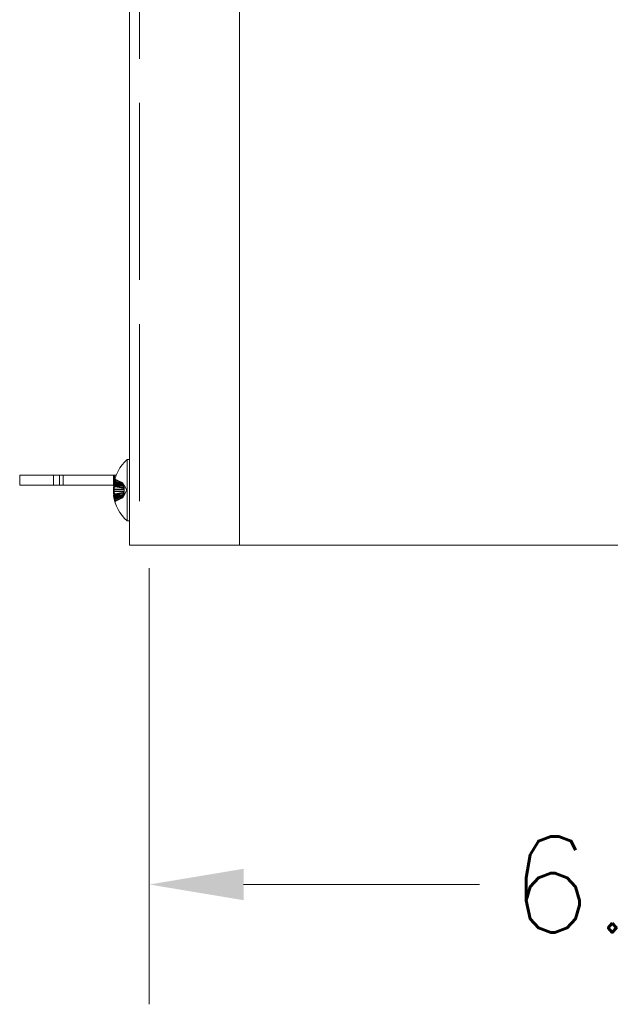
# Model space of a CAD drawing. Header units: inches. Extents: x 6.2 to 97.6, y 4.7 to 60.7.
# Tile 5 of 11: x 39.1 to 42.8, y 29 to 35.2. Entities that reach past the tile are written whole.
import ezdxf

# ---------------------------------------------------------------- set-up
doc = ezdxf.new("R2010")
doc.units = ezdxf.units.IN
doc.header["$LTSCALE"] = 6
doc.header["$MEASUREMENT"] = 0
doc.linetypes.add('DASHED', pattern=[0.2067, 0.1654, -0.0413])
for name, color, linetype, lineweight in [('Dimension (ANSI)', 7, 'Continuous', 5), ('Hidden (ANSI)', 7, 'DASHED', 5), ('Visible (ANSI)', 7, 'Continuous', 5)]:
    doc.layers.add(name, color=color, linetype=linetype, lineweight=lineweight)
doc.styles.add('ROMANS', font='romans.shx')
doc.dimstyles.new('Default (ANSI)', dxfattribs={"dimscale": 6, "dimtxt": 0.1, "dimasz": 0.098425, "dimexe": 0.125, "dimexo": 0.0625, "dimgap": 0.031496, "dimtad": 0, "dimtih": 1, "dimtoh": 1, "dimrnd": 1e-08, "dimzin": 0, "dimdsep": 46, "dimtxsty": 'ROMANS', "dimcen": 0.09, "dimdle": 0.393701, "dimclrd": 256, "dimclre": 256, "dimclrt": 256, "dimadec": 0, "dimazin": 0, "dimtfac": 1, "dimtofl": 0, "dimtmove": 0, "dimatfit": 3, "dimfxl": 1, "dimtolj": 1, "dimtzin": 0, "dimlwd": -1, "dimlwe": -1, "dimarcsym": 0})

# ---------------------------------------------------------------- blocks, each defined once
blk = doc.blocks.new('*D7')
at = {"layer": 'Defpoints', "color": 0, "transparency": 16777216}
for p in [(46.2571, 32.213), (39.9139, 32.1112), (39.9139, 29.755)]:
    blk.add_point(p, dxfattribs=at)
at = {"layer": 'Dimension (ANSI)', "transparency": 16777216}
for p, q in [((46.2571, 31.838), (46.2571, 29.005)), ((39.9139, 31.7362), (39.9139, 29.005)), ((40.5044, 29.755), (41.9822, 29.755)), ((45.6666, 29.755), (44.1888, 29.755))]:
    blk.add_line(p, q, dxfattribs=at)
for points in [[(40.5044, 29.8534), (40.5044, 29.6566), (39.9139, 29.755)], [(45.6666, 29.8534), (45.6666, 29.6566), (46.2571, 29.755)]]:
    blk.add_solid(points, dxfattribs=at)
at = {"layer": 'Dimension (ANSI)', "transparency": 16777216, "insert": (42.1712, 30.055), "char_height": 0.6, "attachment_point": 1, "style": 'ROMANS'}
blk.add_mtext('\\A1;6.34', dxfattribs=at)

msp = doc.modelspace()

# ---------------------------------------------------------------- linework, layer by layer
at = {"layer": 'Hidden (ANSI)', "ltscale": 1.116445}
msp.add_line((39.8519, 49.879), (39.8519, 31.879), dxfattribs=at)
at = {"layer": 'Hidden (ANSI)', "ltscale": 0.019582}
for p, q in [((39.3144, 32.255), (39.3144, 32.317)), ((39.3522, 32.317), (39.3522, 32.255)), ((39.6894, 32.255), (39.6894, 32.317)), ((39.6961, 32.255), (39.6961, 32.317))]:
    msp.add_line(p, q, dxfattribs=at)
at = {"layer": 'Hidden (ANSI)', "ltscale": 0.021106}
for p, q in [((39.6898, 32.2541), (39.7566, 32.2535)), ((39.6898, 32.1918), (39.7566, 32.1924))]:
    msp.add_line(p, q, dxfattribs=at)
at = {"layer": 'Hidden (ANSI)', "ltscale": 0.020849}
for p, q in [((39.6899, 32.2504), (39.7559, 32.2498)), ((39.6899, 32.1956), (39.7559, 32.1962))]:
    msp.add_line(p, q, dxfattribs=at)
at = {"layer": 'Hidden (ANSI)', "ltscale": 0.020099}
msp.add_line((39.6925, 32.2513), (39.7561, 32.2508), dxfattribs=at)
at = {"layer": 'Hidden (ANSI)', "ltscale": 0.019987}
msp.add_line((39.6933, 32.2539), (39.7566, 32.2534), dxfattribs=at)
at = {"layer": 'Hidden (ANSI)', "ltscale": 0.006142}
for p, q in [((39.6946, 32.2805), (39.6968, 32.2612)), ((39.6946, 32.28), (39.6968, 32.2608)), ((39.6946, 32.2342), (39.6968, 32.2304)), ((39.6946, 32.2307), (39.6968, 32.2281)), ((39.6946, 32.2152), (39.6968, 32.2178)), ((39.6946, 32.2118), (39.6968, 32.2155)), ((39.6946, 32.166), (39.6968, 32.1852)), ((39.6946, 32.1654), (39.6968, 32.1848))]:
    msp.add_line(p, q, dxfattribs=at)
at = {"layer": 'Hidden (ANSI)', "ltscale": 0.001379}
for p, q in [((39.7002, 32.2959), (39.7002, 32.2942)), ((39.7002, 32.252), (39.7002, 32.2476)), ((39.7002, 32.1984), (39.7002, 32.194)), ((39.7002, 32.1517), (39.7002, 32.1501))]:
    msp.add_line(p, q, dxfattribs=at)
at = {"layer": 'Hidden (ANSI)', "ltscale": 0.000235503}
msp.add_line((39.7002, 32.2706), (39.7002, 32.2698), dxfattribs=at)
at = {"layer": 'Hidden (ANSI)', "ltscale": 0.006435}
for p, q in [((39.7002, 32.2698), (39.7002, 32.252)), ((39.7002, 32.1619), (39.7002, 32.1517))]:
    msp.add_line(p, q, dxfattribs=at)
at = {"layer": 'Hidden (ANSI)', "ltscale": 0.000832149}
for p, q in [((39.7471, 32.2681), (39.7471, 32.2691)), ((39.7471, 32.2378), (39.7471, 32.2406)), ((39.7471, 32.2054), (39.7471, 32.2081)), ((39.7471, 32.1769), (39.7471, 32.1778))]:
    msp.add_line(p, q, dxfattribs=at)
at = {"layer": 'Hidden (ANSI)', "ltscale": 0.0085}
for p, q in [((39.7471, 32.2519), (39.7471, 32.2681)), ((39.7471, 32.1841), (39.7471, 32.2054))]:
    msp.add_line(p, q, dxfattribs=at)
at = {"layer": 'Hidden (ANSI)', "ltscale": 0.004018}
for p, q in [((39.7471, 32.2406), (39.7471, 32.2519)), ((39.7471, 32.1778), (39.7471, 32.1841))]:
    msp.add_line(p, q, dxfattribs=at)
at = {"layer": 'Hidden (ANSI)', "ltscale": 0.011165}
for q in [(39.7562, 32.2543), (39.7562, 32.1917)]:
    msp.add_line((39.7729, 32.223), q, dxfattribs=at)
at = {"layer": 'Hidden (ANSI)', "ltscale": 0.021058}
msp.add_line((39.6899, 32.192), (39.7566, 32.1926), dxfattribs=at)
at = {"layer": 'Hidden (ANSI)', "ltscale": 0.003895}
for p, q in [((39.6967, 32.2304), (39.7093, 32.2303)), ((39.6967, 32.2156), (39.7093, 32.2157))]:
    msp.add_line(p, q, dxfattribs=at)
at = {"layer": 'Hidden (ANSI)', "ltscale": 0.00025608}
for p, q in [((39.6968, 32.2281), (39.6979, 32.2281)), ((39.6968, 32.2178), (39.6979, 32.2179))]:
    msp.add_line(p, q, dxfattribs=at)
at = {"layer": 'Hidden (ANSI)', "ltscale": 0.017946}
msp.add_line((39.6993, 32.1947), (39.7561, 32.1952), dxfattribs=at)
at = {"layer": 'Hidden (ANSI)', "ltscale": 8.49711e-05}
msp.add_line((39.7002, 32.194), (39.7002, 32.1935), dxfattribs=at)
at = {"layer": 'Hidden (ANSI)', "ltscale": 0.000341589}
for start, end in [(172.60279, 172.91658), (187.08342, 187.39721)]:
    msp.add_arc((39.9419, 32.223), 0.254, start, end, dxfattribs=at)
at = {"layer": 'Hidden (ANSI)', "ltscale": 0.008483}
msp.add_ellipse((39.8817, 32.2301), major_axis=(0.0261, 0.2222), ratio=0.864031, start_param=1.443923, end_param=1.564793, dxfattribs=at)
at = {"layer": 'Hidden (ANSI)', "ltscale": 0.008575}
for centre, major_axis, ratio, start_param, end_param in [((39.8817, 32.1962), (0.0911, -0.2043), 0.836842, 3.960865, 4.083021), ((39.8817, 32.2363), (0.0485, 0.2184), 0.85889, 1.5616, 1.683757), ((39.8817, 32.3237), (-0.192, -0.1147), 0.222924, 5.888768, 6.010925), ((39.8817, 32.1196), (-0.1933, 0.1125), 0.11094, 6.085676, 6.207833), ((39.8817, 32.1223), (-0.192, 0.1147), 0.222924, 0.27226, 0.394417), ((39.8817, 32.327), (-0.1936, -0.112), 0.058736, 0.10587, 0.228027), ((39.8817, 32.3263), (-0.1933, -0.1125), 0.11094, 0.075352, 0.197509), ((39.8817, 32.2096), (0.0485, -0.2184), 0.85889, 4.599428, 4.721585), ((39.8817, 32.2498), (0.0911, 0.2043), 0.836842, 2.200164, 2.322321)]:
    msp.add_ellipse(centre, major_axis=major_axis, ratio=ratio, start_param=start_param, end_param=end_param, dxfattribs=at)
at = {"layer": 'Hidden (ANSI)', "ltscale": 0.003503}
for centre, major_axis, ratio, start_param, end_param in [((39.6801, 32.2637), (0.0167, -0.0028), 0.55518, 5.427686, 6.314425), ((39.6801, 32.2638), (0.0166, -0.0035), 0.54073, 5.449782, 6.336521), ((39.6801, 32.2601), (-0.0167, -0.0018), 0.567925, 2.131461, 3.0182), ((39.6801, 32.2401), (-0.0167, 0.0096), 0.055636, 2.2256, 3.112339), ((39.6801, 32.2213), (0.0167, 0.0095), 0.112869, 5.27126, 6.157999), ((39.6801, 32.2188), (0.0167, 0.0096), 0.086558, 5.285785, 6.172524), ((39.6801, 32.2247), (0.0167, -0.0095), 0.112869, 0.125187, 1.011926), ((39.6801, 32.2059), (-0.0167, -0.0096), 0.055636, 3.170846, 4.057585), ((39.6801, 32.1858), (-0.0167, 0.0018), 0.567925, 3.264985, 4.151724), ((39.6801, 32.1849), (-0.0167, 0.001), 0.574638, 3.236443, 4.123182), ((39.6801, 32.1821), (0.0166, 0.0035), 0.54073, 6.22985, 7.116588)]:
    msp.add_ellipse(centre, major_axis=major_axis, ratio=ratio, start_param=start_param, end_param=end_param, dxfattribs=at)
at = {"layer": 'Hidden (ANSI)', "ltscale": 0.008295}
for centre, major_axis, ratio, start_param, end_param in [((39.8817, 32.2023), (0.0727, -0.2115), 0.848804, 4.065646, 4.18387), ((39.8817, 32.1209), (-0.1927, 0.1135), 0.171849, 0.244665, 0.362889)]:
    msp.add_ellipse(centre, major_axis=major_axis, ratio=ratio, start_param=start_param, end_param=end_param, dxfattribs=at)
at = {"layer": 'Hidden (ANSI)', "ltscale": 0.00327}
msp.add_ellipse((39.6801, 32.2611), major_axis=(-0.0167, -0.001), ratio=0.574638, start_param=2.204404, end_param=3.046742, dxfattribs=at)
at = {"layer": 'Hidden (ANSI)', "ltscale": 0.013155}
for centre, major_axis, ratio, start_param, end_param in [((39.9419, 32.2233), (-0.2539, 0.0062), 0.934179, 5.987988, 6.152373), ((39.9419, 32.2235), (-0.254, 0.0035), 0.769329, 5.975647, 6.140032), ((39.9419, 32.2236), (-0.254, 0.0032), 0.729243, 5.974438, 6.138823), ((39.9419, 32.2223), (-0.254, -0.003), 0.684199, 5.95695, 6.121335), ((39.9419, 32.2222), (-0.254, -0.0024), 0.412601, 5.961185, 6.12557), ((39.9419, 32.2222), (-0.254, -0.0024), 0.356697, 5.961806, 6.126191), ((39.9419, 32.2238), (-0.254, 0.0024), 0.356697, 0.156995, 0.32138), ((39.9419, 32.2236), (-0.254, 0.003), 0.684199, 0.16185, 0.326235), ((39.9419, 32.2224), (-0.254, -0.0032), 0.729243, 0.144362, 0.308747), ((39.9419, 32.2226), (-0.2539, -0.0054), 0.91087, 0.1344, 0.298785), ((39.9419, 32.2227), (-0.2539, -0.0062), 0.934179, 0.130812, 0.295197)]:
    msp.add_ellipse(centre, major_axis=major_axis, ratio=ratio, start_param=start_param, end_param=end_param, dxfattribs=at)
at = {"layer": 'Hidden (ANSI)', "ltscale": 0.003438}
msp.add_ellipse((39.6801, 32.2272), major_axis=(0.0167, -0.0096), ratio=0.086558, start_param=0.110662, end_param=0.985113, dxfattribs=at)
at = {"layer": 'Hidden (ANSI)', "ltscale": 0.003444}
msp.add_ellipse((39.6801, 32.2082), major_axis=(-0.0168, -0.0097), ratio=0.02939, start_param=3.185876, end_param=4.061427, dxfattribs=at)
at = {"layer": 'Hidden (ANSI)', "ltscale": 0.003443}
msp.add_ellipse((39.6801, 32.1823), major_axis=(0.0167, 0.0028), ratio=0.55518, start_param=6.251946, end_param=7.127318, dxfattribs=at)
at = {"layer": 'Hidden (ANSI)', "ltscale": 0.010207}
msp.add_ellipse((39.9419, 32.2237), major_axis=(-0.254, 0.0029), ratio=0.638793, start_param=0.197465, end_param=0.325293, dxfattribs=at)
at = {"layer": 'Hidden (ANSI)', "ltscale": 0.001898}
msp.add_ellipse((39.6801, 32.2378), major_axis=(-0.0168, 0.0097), ratio=0.02939, start_param=2.542382, end_param=3.097309, dxfattribs=at)
at = {"layer": 'Hidden (ANSI)', "ltscale": 0.004817}
for points, knots in [([(39.6909, 32.2604), (39.6907, 32.2593), (39.6905, 32.2581), (39.6902, 32.2562), (39.69, 32.2555), (39.6899, 32.2545), (39.6898, 32.2542), (39.6898, 32.2541), (39.6898, 32.2543), (39.6899, 32.2548), (39.6899, 32.2548), (39.6899, 32.2548)], [0, 0, 0, 0, 0.00943558, 0.00943558, 0.01887116, 0.01887116, 0.02819305, 0.02819305, 0.03751494, 0.03751494, 0.03776186, 0.03776186, 0.03776186, 0.03776186]), ([(39.6899, 32.2531), (39.6898, 32.2527), (39.6898, 32.2523), (39.6898, 32.2513), (39.6898, 32.2508), (39.6899, 32.2503), (39.69, 32.2503), (39.6902, 32.2508), (39.6904, 32.2513), (39.6907, 32.2524), (39.6908, 32.2529), (39.6909, 32.2534)], [0.02405736, 0.02405736, 0.02405736, 0.02405736, 0.02818655, 0.02818655, 0.03753605, 0.03753605, 0.04692113, 0.04692113, 0.05630621, 0.05630621, 0.06180987, 0.06180987, 0.06180987, 0.06180987]), ([(39.6899, 32.2335), (39.6898, 32.2339), (39.6898, 32.2343), (39.6898, 32.2359), (39.6898, 32.2371), (39.6899, 32.2395), (39.69, 32.2409), (39.6902, 32.2434), (39.6904, 32.2447), (39.6907, 32.2463), (39.6908, 32.2468), (39.6909, 32.2473)], [0.02405736, 0.02405736, 0.02405736, 0.02405736, 0.02818655, 0.02818655, 0.03753605, 0.03753605, 0.04692113, 0.04692113, 0.05630621, 0.05630621, 0.06180987, 0.06180987, 0.06180987, 0.06180987]), ([(39.6909, 32.234), (39.6907, 32.2336), (39.6905, 32.2329), (39.6902, 32.2311), (39.69, 32.23), (39.6899, 32.2277), (39.6898, 32.2264), (39.6898, 32.2238), (39.6898, 32.2225), (39.6899, 32.2214), (39.6899, 32.2213), (39.6899, 32.2213)], [0, 0, 0, 0, 0.00943558, 0.00943558, 0.01887116, 0.01887116, 0.02819305, 0.02819305, 0.03751494, 0.03751494, 0.03776186, 0.03776186, 0.03776186, 0.03776186]), ([(39.6909, 32.212), (39.6907, 32.2124), (39.6905, 32.2131), (39.6902, 32.2149), (39.69, 32.216), (39.6899, 32.2183), (39.6898, 32.2195), (39.6898, 32.2221), (39.6898, 32.2235), (39.6899, 32.2246), (39.6899, 32.2247), (39.6899, 32.2247)], [0, 0, 0, 0, 0.00943558, 0.00943558, 0.01887116, 0.01887116, 0.02819305, 0.02819305, 0.03751494, 0.03751494, 0.03776186, 0.03776186, 0.03776186, 0.03776186]), ([(39.6899, 32.2125), (39.6898, 32.2121), (39.6898, 32.2116), (39.6898, 32.2101), (39.6898, 32.2088), (39.6899, 32.2064), (39.69, 32.2051), (39.6902, 32.2026), (39.6904, 32.2013), (39.6907, 32.1997), (39.6908, 32.1991), (39.6909, 32.1986)], [0.02405957, 0.02405957, 0.02405957, 0.02405957, 0.02821495, 0.02821495, 0.03753603, 0.03753603, 0.04689223, 0.04689223, 0.05624844, 0.05624844, 0.06180761, 0.06180761, 0.06180761, 0.06180761]), ([(39.6899, 32.1929), (39.6898, 32.1933), (39.6898, 32.1937), (39.6898, 32.1947), (39.6898, 32.1952), (39.6899, 32.1957), (39.69, 32.1957), (39.6902, 32.1952), (39.6904, 32.1946), (39.6907, 32.1936), (39.6908, 32.1931), (39.6909, 32.1925)], [0.02405736, 0.02405736, 0.02405736, 0.02405736, 0.02818655, 0.02818655, 0.03753605, 0.03753605, 0.04692113, 0.04692113, 0.05630621, 0.05630621, 0.06180987, 0.06180987, 0.06180987, 0.06180987]), ([(39.6909, 32.1856), (39.6907, 32.1867), (39.6905, 32.1878), (39.6902, 32.1897), (39.69, 32.1905), (39.6899, 32.1915), (39.6898, 32.1918), (39.6898, 32.1919), (39.6898, 32.1916), (39.6899, 32.1912), (39.6899, 32.1912), (39.6899, 32.1912)], [0, 0, 0, 0, 0.00943558, 0.00943558, 0.01887116, 0.01887116, 0.02819305, 0.02819305, 0.03751494, 0.03751494, 0.03776186, 0.03776186, 0.03776186, 0.03776186])]:
    msp.add_open_spline(points, degree=3, knots=knots, dxfattribs=at)
at = {"layer": 'Hidden (ANSI)', "ltscale": 0.002639}
msp.add_open_spline([(39.6899, 32.2513), (39.6899, 32.2513), (39.69, 32.2514), (39.6902, 32.252), (39.6904, 32.2526), (39.6907, 32.2538), (39.6908, 32.2543), (39.6909, 32.2549)], degree=3, knots=[0.04079194, 0.04079194, 0.04079194, 0.04079194, 0.04692113, 0.04692113, 0.05630621, 0.05630621, 0.06180987, 0.06180987, 0.06180987, 0.06180987], dxfattribs=at)
at = {"layer": 'Hidden (ANSI)', "ltscale": 0.017914}
for points in [[(39.6968, 32.2612), (39.6979, 32.2611), (39.699, 32.261), (39.7033, 32.2608), (39.7067, 32.2606), (39.7166, 32.2602), (39.7233, 32.2599), (39.7374, 32.2595), (39.7454, 32.2593), (39.7535, 32.259)], [(39.6968, 32.2608), (39.6979, 32.2607), (39.699, 32.2606), (39.7033, 32.2604), (39.7067, 32.2602), (39.7166, 32.2598), (39.7233, 32.2596), (39.7374, 32.2591), (39.7454, 32.2589), (39.7535, 32.2587)], [(39.6968, 32.2304), (39.6979, 32.2304), (39.699, 32.2304), (39.7033, 32.2304), (39.7067, 32.2303), (39.7166, 32.2302), (39.7233, 32.2302), (39.7374, 32.2301), (39.7454, 32.2301), (39.7535, 32.23)], [(39.6968, 32.2281), (39.6979, 32.2281), (39.699, 32.2281), (39.7033, 32.2281), (39.7067, 32.2281), (39.7166, 32.228), (39.7233, 32.228), (39.7374, 32.2279), (39.7454, 32.2279), (39.7535, 32.2278)], [(39.6968, 32.2178), (39.6979, 32.2179), (39.699, 32.2179), (39.7033, 32.2179), (39.7067, 32.2179), (39.7166, 32.218), (39.7233, 32.218), (39.7374, 32.2181), (39.7454, 32.2181), (39.7535, 32.2181)], [(39.6968, 32.2155), (39.6979, 32.2156), (39.699, 32.2156), (39.7033, 32.2156), (39.7067, 32.2157), (39.7166, 32.2157), (39.7233, 32.2158), (39.7374, 32.2159), (39.7454, 32.2159), (39.7535, 32.216)], [(39.6968, 32.1852), (39.6979, 32.1853), (39.699, 32.1853), (39.7033, 32.1856), (39.7067, 32.1857), (39.7166, 32.1862), (39.7233, 32.1864), (39.7374, 32.1869), (39.7454, 32.1871), (39.7535, 32.1873)], [(39.6968, 32.1848), (39.6979, 32.1849), (39.699, 32.1849), (39.7033, 32.1852), (39.7067, 32.1854), (39.7166, 32.1858), (39.7233, 32.186), (39.7374, 32.1865), (39.7454, 32.1867), (39.7535, 32.1869)]]:
    msp.add_open_spline(points, degree=3, knots=[-2.7904574, -2.7904574, -2.7904574, -2.7904574, -2.7825944, -2.7825944, -2.7595501, -2.7595501, -2.7134615, -2.7134615, -2.6522139, -2.6522139, -2.6522139, -2.6522139], dxfattribs=at)
at = {"layer": 'Hidden (ANSI)', "ltscale": 0.003614}
for points, knots in [([(39.7048, 32.289), (39.704, 32.2893), (39.7032, 32.2899), (39.7019, 32.2911), (39.7012, 32.292), (39.7005, 32.2938), (39.7002, 32.2949), (39.7002, 32.2966), (39.7004, 32.2975), (39.7006, 32.2983)], [0.07083885, 0.07083885, 0.07083885, 0.07083885, 0.07713496, 0.07713496, 0.08485022, 0.08485022, 0.09256936, 0.09256936, 0.09878127, 0.09878127, 0.09878127, 0.09878127]), ([(39.7006, 32.286), (39.7004, 32.2854), (39.7002, 32.2847), (39.7002, 32.2832), (39.7005, 32.2823), (39.7012, 32.2809), (39.7019, 32.2801), (39.7032, 32.2791), (39.704, 32.2787), (39.7048, 32.2784)], [0.02464779, 0.02464779, 0.02464779, 0.02464779, 0.0308597, 0.0308597, 0.03857885, 0.03857885, 0.04629411, 0.04629411, 0.05259022, 0.05259022, 0.05259022, 0.05259022]), ([(39.7006, 32.283), (39.7004, 32.2824), (39.7002, 32.2817), (39.7002, 32.2803), (39.7005, 32.2795), (39.7012, 32.2781), (39.7019, 32.2774), (39.7032, 32.2764), (39.704, 32.276), (39.7048, 32.2757)], [0.02464779, 0.02464779, 0.02464779, 0.02464779, 0.0308597, 0.0308597, 0.03857885, 0.03857885, 0.04629411, 0.04629411, 0.05259022, 0.05259022, 0.05259022, 0.05259022]), ([(39.7006, 32.2752), (39.7004, 32.2746), (39.7002, 32.274), (39.7002, 32.2727), (39.7005, 32.2719), (39.7012, 32.2706), (39.7019, 32.2699), (39.7032, 32.269), (39.704, 32.2687), (39.7048, 32.2684)], [0.02464779, 0.02464779, 0.02464779, 0.02464779, 0.0308597, 0.0308597, 0.03857885, 0.03857885, 0.04629411, 0.04629411, 0.05259022, 0.05259022, 0.05259022, 0.05259022]), ([(39.7006, 32.2714), (39.7004, 32.2709), (39.7002, 32.2703), (39.7002, 32.2691), (39.7005, 32.2684), (39.7012, 32.2672), (39.7019, 32.2666), (39.7032, 32.2657), (39.704, 32.2654), (39.7048, 32.2651)], [0.02464779, 0.02464779, 0.02464779, 0.02464779, 0.0308597, 0.0308597, 0.03857885, 0.03857885, 0.04629411, 0.04629411, 0.05259022, 0.05259022, 0.05259022, 0.05259022]), ([(39.7048, 32.249), (39.704, 32.2491), (39.7032, 32.2494), (39.7019, 32.2499), (39.7012, 32.2503), (39.7005, 32.2511), (39.7002, 32.2516), (39.7002, 32.2523), (39.7004, 32.2527), (39.7006, 32.253)], [0.07083885, 0.07083885, 0.07083885, 0.07083885, 0.07713496, 0.07713496, 0.08485022, 0.08485022, 0.09256936, 0.09256936, 0.09878127, 0.09878127, 0.09878127, 0.09878127]), ([(39.7048, 32.245), (39.704, 32.2452), (39.7032, 32.2454), (39.7019, 32.2458), (39.7012, 32.2462), (39.7005, 32.2468), (39.7002, 32.2473), (39.7002, 32.2479), (39.7004, 32.2482), (39.7006, 32.2485)], [0.07083885, 0.07083885, 0.07083885, 0.07083885, 0.07713496, 0.07713496, 0.08485022, 0.08485022, 0.09256936, 0.09256936, 0.09878127, 0.09878127, 0.09878127, 0.09878127]), ([(39.7048, 32.2009), (39.704, 32.2008), (39.7032, 32.2006), (39.7019, 32.2002), (39.7012, 32.1998), (39.7005, 32.1991), (39.7002, 32.1987), (39.7002, 32.1981), (39.7004, 32.1977), (39.7006, 32.1974)], [0.07083885, 0.07083885, 0.07083885, 0.07083885, 0.07713496, 0.07713496, 0.08485022, 0.08485022, 0.09256936, 0.09256936, 0.09878127, 0.09878127, 0.09878127, 0.09878127]), ([(39.7048, 32.197), (39.704, 32.1968), (39.7032, 32.1966), (39.7019, 32.1961), (39.7012, 32.1957), (39.7005, 32.1949), (39.7002, 32.1944), (39.7002, 32.1937), (39.7004, 32.1933), (39.7006, 32.1929)], [0.07083885, 0.07083885, 0.07083885, 0.07083885, 0.07713496, 0.07713496, 0.08485022, 0.08485022, 0.09256936, 0.09256936, 0.09878127, 0.09878127, 0.09878127, 0.09878127]), ([(39.7006, 32.1745), (39.7004, 32.1751), (39.7002, 32.1757), (39.7002, 32.1768), (39.7005, 32.1776), (39.7012, 32.1788), (39.7019, 32.1794), (39.7032, 32.1802), (39.704, 32.1806), (39.7048, 32.1808)], [0.02464779, 0.02464779, 0.02464779, 0.02464779, 0.0308597, 0.0308597, 0.03857885, 0.03857885, 0.04629411, 0.04629411, 0.05259022, 0.05259022, 0.05259022, 0.05259022]), ([(39.7006, 32.1708), (39.7004, 32.1714), (39.7002, 32.172), (39.7002, 32.1733), (39.7005, 32.1741), (39.7012, 32.1754), (39.7019, 32.176), (39.7032, 32.1769), (39.704, 32.1773), (39.7048, 32.1776)], [0.02464779, 0.02464779, 0.02464779, 0.02464779, 0.0308597, 0.0308597, 0.03857885, 0.03857885, 0.04629411, 0.04629411, 0.05259022, 0.05259022, 0.05259022, 0.05259022]), ([(39.7006, 32.163), (39.7004, 32.1636), (39.7002, 32.1643), (39.7002, 32.1656), (39.7005, 32.1665), (39.7012, 32.1679), (39.7019, 32.1686), (39.7032, 32.1696), (39.704, 32.17), (39.7048, 32.1703)], [0.02464779, 0.02464779, 0.02464779, 0.02464779, 0.0308597, 0.0308597, 0.03857885, 0.03857885, 0.04629411, 0.04629411, 0.05259022, 0.05259022, 0.05259022, 0.05259022]), ([(39.7048, 32.1584), (39.704, 32.1581), (39.7032, 32.1576), (39.7019, 32.1564), (39.7012, 32.1555), (39.7005, 32.1538), (39.7002, 32.1527), (39.7002, 32.151), (39.7004, 32.1501), (39.7006, 32.1494)], [0.07083885, 0.07083885, 0.07083885, 0.07083885, 0.07713496, 0.07713496, 0.08485022, 0.08485022, 0.09256936, 0.09256936, 0.09878127, 0.09878127, 0.09878127, 0.09878127]), ([(39.7048, 32.157), (39.704, 32.1566), (39.7032, 32.1561), (39.7019, 32.1549), (39.7012, 32.1539), (39.7005, 32.1522), (39.7002, 32.1511), (39.7002, 32.1494), (39.7004, 32.1485), (39.7006, 32.1477)], [0.07083885, 0.07083885, 0.07083885, 0.07083885, 0.07713496, 0.07713496, 0.08485022, 0.08485022, 0.09256936, 0.09256936, 0.09878127, 0.09878127, 0.09878127, 0.09878127])]:
    msp.add_open_spline(points, degree=3, knots=knots, dxfattribs=at)
at = {"layer": 'Hidden (ANSI)', "ltscale": 0.002785}
for points, knots in [([(39.7048, 32.2875), (39.704, 32.2879), (39.7032, 32.2884), (39.7019, 32.2896), (39.7012, 32.2905), (39.7005, 32.2922), (39.7002, 32.2933), (39.7002, 32.2942)], [0.07083885, 0.07083885, 0.07083885, 0.07083885, 0.07713496, 0.07713496, 0.08485022, 0.08485022, 0.09256936, 0.09256936, 0.09256936, 0.09256936]), ([(39.7002, 32.1619), (39.7002, 32.1627), (39.7005, 32.1636), (39.7012, 32.1651), (39.7019, 32.1659), (39.7032, 32.1669), (39.704, 32.1673), (39.7048, 32.1676)], [0.0308597, 0.0308597, 0.0308597, 0.0308597, 0.03857885, 0.03857885, 0.04629411, 0.04629411, 0.05259022, 0.05259022, 0.05259022, 0.05259022])]:
    msp.add_open_spline(points, degree=3, knots=knots, dxfattribs=at)
at = {"layer": 'Hidden (ANSI)', "ltscale": 0.014921}
for points, weights in [([(39.7048, 32.289), (39.7297, 32.2773), (39.7471, 32.2691)], [1.0039694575, 1.01843122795, 1]), ([(39.7048, 32.2875), (39.7297, 32.2761), (39.7471, 32.2681)], [1.00396945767, 1.01843122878, 1]), ([(39.7471, 32.2619), (39.7297, 32.2686), (39.7048, 32.2784)], [1, 1.01843122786, 1.00396945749]), ([(39.7471, 32.26), (39.7297, 32.2665), (39.7048, 32.2757)], [1, 1.01843122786, 1.00396945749]), ([(39.7471, 32.2542), (39.7297, 32.26), (39.7048, 32.2684)], [1, 1.01843122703, 1.00396945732]), ([(39.7471, 32.2519), (39.7297, 32.2573), (39.7048, 32.2651)], [1, 1.01843122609, 1.00396945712]), ([(39.7048, 32.249), (39.7297, 32.244), (39.7471, 32.2406)], [1.00396945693, 1.01843122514, 1]), ([(39.7048, 32.245), (39.7297, 32.2408), (39.7471, 32.2378)], [1.00396945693, 1.01843122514, 1]), ([(39.7048, 32.2009), (39.7297, 32.2052), (39.7471, 32.2081)], [1.00396945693, 1.01843122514, 1]), ([(39.7048, 32.197), (39.7297, 32.2019), (39.7471, 32.2054)], [1.00396945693, 1.01843122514, 1]), ([(39.7471, 32.1941), (39.7297, 32.1886), (39.7048, 32.1808)], [1, 1.01843122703, 1.00396945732]), ([(39.7471, 32.1917), (39.7297, 32.1859), (39.7048, 32.1776)], [1, 1.01843122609, 1.00396945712]), ([(39.7471, 32.1859), (39.7297, 32.1795), (39.7048, 32.1703)], [1, 1.01843122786, 1.00396945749]), ([(39.7471, 32.1841), (39.7297, 32.1773), (39.7048, 32.1676)], [1, 1.01843122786, 1.00396945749]), ([(39.7048, 32.1584), (39.7297, 32.1699), (39.7471, 32.1778)], [1.0039694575, 1.01843122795, 1]), ([(39.7048, 32.157), (39.7297, 32.1687), (39.7471, 32.1769)], [1.00396945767, 1.01843122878, 1])]:
    msp.add_rational_spline(points, weights, degree=2, dxfattribs=at)
at = {"layer": 'Hidden (ANSI)', "ltscale": 0.003323}
for points, weights in [([(39.7471, 32.2691), (39.7499, 32.2642), (39.7522, 32.2602)], [1, 1.11581882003, 1.23026837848]), ([(39.7471, 32.2681), (39.7499, 32.2633), (39.7522, 32.2594)], [1, 1.11581882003, 1.23026837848]), ([(39.7522, 32.2545), (39.7499, 32.2578), (39.7471, 32.2619)], [1.23026837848, 1.11581882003, 1]), ([(39.7522, 32.2531), (39.7499, 32.2562), (39.7471, 32.26)], [1.23026837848, 1.11581882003, 1]), ([(39.7522, 32.2477), (39.7499, 32.2506), (39.7471, 32.2542)], [1.23026837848, 1.11581882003, 1]), ([(39.7522, 32.2459), (39.7499, 32.2486), (39.7471, 32.2519)], [1.23026837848, 1.11581882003, 1]), ([(39.7471, 32.2406), (39.7499, 32.2385), (39.7522, 32.2367)], [1, 1.11581882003, 1.23026837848]), ([(39.7471, 32.2378), (39.7499, 32.236), (39.7522, 32.2345)], [1, 1.11581882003, 1.23026837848]), ([(39.7471, 32.2081), (39.7499, 32.21), (39.7522, 32.2115)], [1, 1.11581882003, 1.23026837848]), ([(39.7471, 32.2054), (39.7499, 32.2075), (39.7522, 32.2093)], [1, 1.11581882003, 1.23026837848]), ([(39.7522, 32.2001), (39.7499, 32.1974), (39.7471, 32.1941)], [1.23026837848, 1.11581882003, 1]), ([(39.7522, 32.1982), (39.7499, 32.1953), (39.7471, 32.1917)], [1.23026837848, 1.11581882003, 1]), ([(39.7522, 32.1929), (39.7499, 32.1898), (39.7471, 32.1859)], [1.23026837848, 1.11581882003, 1]), ([(39.7522, 32.1915), (39.7499, 32.1882), (39.7471, 32.1841)], [1.23026837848, 1.11581882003, 1]), ([(39.7471, 32.1778), (39.7499, 32.1827), (39.7522, 32.1865)], [1, 1.11581882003, 1.23026837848]), ([(39.7471, 32.1769), (39.7499, 32.1818), (39.7522, 32.1858)], [1, 1.11581882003, 1.23026837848])]:
    msp.add_rational_spline(points, weights, degree=2, dxfattribs=at)
at = {"layer": 'Hidden (ANSI)', "ltscale": 0.007725}
for points, knots in [([(39.7522, 32.2602), (39.7526, 32.2594), (39.7532, 32.2585), (39.7542, 32.2567), (39.7548, 32.2559), (39.7556, 32.2547), (39.756, 32.2542), (39.7565, 32.2536), (39.7566, 32.2535), (39.7566, 32.2536), (39.7565, 32.2538), (39.756, 32.2546), (39.7556, 32.2552), (39.7548, 32.2565), (39.7542, 32.2575), (39.7536, 32.2586), (39.7536, 32.2586), (39.7535, 32.2587)], [0.09988613, 0.09988613, 0.09988613, 0.09988613, 0.10759558, 0.10759558, 0.11705711, 0.11705711, 0.12517239, 0.12517239, 0.13328768, 0.13328768, 0.14140296, 0.14140296, 0.14951825, 0.14951825, 0.15897978, 0.15897978, 0.15955034, 0.15955034, 0.15955034, 0.15955034]), ([(39.7522, 32.2594), (39.7526, 32.2586), (39.7532, 32.2578), (39.7542, 32.2561), (39.7548, 32.2553), (39.7556, 32.2542), (39.756, 32.2538), (39.7565, 32.2534), (39.7566, 32.2533), (39.7566, 32.2535), (39.7565, 32.2538), (39.756, 32.2547), (39.7556, 32.2554), (39.7548, 32.2568), (39.7542, 32.2578), (39.7536, 32.2589), (39.7536, 32.259), (39.7535, 32.259)], [0.09988613, 0.09988613, 0.09988613, 0.09988613, 0.10759558, 0.10759558, 0.11705711, 0.11705711, 0.12517239, 0.12517239, 0.13328768, 0.13328768, 0.14140296, 0.14140296, 0.14951825, 0.14951825, 0.15897978, 0.15897978, 0.15955034, 0.15955034, 0.15955034, 0.15955034]), ([(39.7535, 32.259), (39.7536, 32.259), (39.7536, 32.2589), (39.7542, 32.2577), (39.7548, 32.2565), (39.7556, 32.2547), (39.756, 32.2539), (39.7565, 32.2524), (39.7566, 32.2519), (39.7566, 32.2511), (39.7565, 32.2508), (39.756, 32.2507), (39.7556, 32.2508), (39.7548, 32.2514), (39.7542, 32.2519), (39.7532, 32.2531), (39.7526, 32.2538), (39.7522, 32.2545)], [-0.06141629, -0.06141629, -0.06141629, -0.06141629, -0.06084574, -0.06084574, -0.05138421, -0.05138421, -0.04326892, -0.04326892, -0.03515364, -0.03515364, -0.02703835, -0.02703835, -0.01892307, -0.01892307, -0.00946153, -0.00946153, -0.00175209, -0.00175209, -0.00175209, -0.00175209]), ([(39.7535, 32.2587), (39.7536, 32.2586), (39.7536, 32.2585), (39.7542, 32.2573), (39.7548, 32.2561), (39.7556, 32.2542), (39.756, 32.2534), (39.7565, 32.2518), (39.7566, 32.2512), (39.7566, 32.2503), (39.7565, 32.25), (39.756, 32.2497), (39.7556, 32.2498), (39.7548, 32.2502), (39.7542, 32.2507), (39.7532, 32.2518), (39.7526, 32.2524), (39.7522, 32.2531)], [-0.06141629, -0.06141629, -0.06141629, -0.06141629, -0.06084574, -0.06084574, -0.05138421, -0.05138421, -0.04326892, -0.04326892, -0.03515364, -0.03515364, -0.02703835, -0.02703835, -0.01892307, -0.01892307, -0.00946153, -0.00946153, -0.00175209, -0.00175209, -0.00175209, -0.00175209]), ([(39.7535, 32.23), (39.7536, 32.23), (39.7536, 32.23), (39.7542, 32.2302), (39.7548, 32.2306), (39.7556, 32.2317), (39.756, 32.2323), (39.7565, 32.234), (39.7566, 32.2349), (39.7566, 32.2368), (39.7565, 32.2379), (39.756, 32.2401), (39.7556, 32.2413), (39.7548, 32.2434), (39.7542, 32.2445), (39.7532, 32.2464), (39.7526, 32.2471), (39.7522, 32.2477)], [-0.06141629, -0.06141629, -0.06141629, -0.06141629, -0.06084574, -0.06084574, -0.05138421, -0.05138421, -0.04326892, -0.04326892, -0.03515364, -0.03515364, -0.02703835, -0.02703835, -0.01892307, -0.01892307, -0.00946153, -0.00946153, -0.00175209, -0.00175209, -0.00175209, -0.00175209]), ([(39.7535, 32.2278), (39.7536, 32.2279), (39.7536, 32.2279), (39.7542, 32.2281), (39.7548, 32.2286), (39.7556, 32.2298), (39.756, 32.2305), (39.7565, 32.2322), (39.7566, 32.2332), (39.7566, 32.2352), (39.7565, 32.2363), (39.756, 32.2385), (39.7556, 32.2396), (39.7548, 32.2417), (39.7542, 32.2428), (39.7532, 32.2446), (39.7526, 32.2453), (39.7522, 32.2459)], [-0.06141629, -0.06141629, -0.06141629, -0.06141629, -0.06084574, -0.06084574, -0.05138421, -0.05138421, -0.04326892, -0.04326892, -0.03515364, -0.03515364, -0.02703835, -0.02703835, -0.01892307, -0.01892307, -0.00946153, -0.00946153, -0.00175209, -0.00175209, -0.00175209, -0.00175209]), ([(39.7522, 32.2367), (39.7526, 32.2363), (39.7532, 32.2358), (39.7542, 32.2344), (39.7548, 32.2335), (39.7556, 32.2316), (39.756, 32.2306), (39.7565, 32.2284), (39.7566, 32.2273), (39.7566, 32.2252), (39.7565, 32.2241), (39.756, 32.222), (39.7556, 32.2211), (39.7548, 32.2195), (39.7542, 32.2188), (39.7536, 32.2182), (39.7536, 32.2182), (39.7535, 32.2181)], [0.09988613, 0.09988613, 0.09988613, 0.09988613, 0.10759558, 0.10759558, 0.11705711, 0.11705711, 0.12517239, 0.12517239, 0.13328768, 0.13328768, 0.14140296, 0.14140296, 0.14951825, 0.14951825, 0.15897978, 0.15897978, 0.15955034, 0.15955034, 0.15955034, 0.15955034]), ([(39.7522, 32.2345), (39.7526, 32.2342), (39.7532, 32.2337), (39.7542, 32.2324), (39.7548, 32.2315), (39.7556, 32.2297), (39.756, 32.2287), (39.7565, 32.2266), (39.7566, 32.2255), (39.7566, 32.2233), (39.7565, 32.2222), (39.756, 32.2201), (39.7556, 32.2192), (39.7548, 32.2175), (39.7542, 32.2167), (39.7536, 32.216), (39.7536, 32.216), (39.7535, 32.216)], [0.09988613, 0.09988613, 0.09988613, 0.09988613, 0.10759558, 0.10759558, 0.11705711, 0.11705711, 0.12517239, 0.12517239, 0.13328768, 0.13328768, 0.14140296, 0.14140296, 0.14951825, 0.14951825, 0.15897978, 0.15897978, 0.15955034, 0.15955034, 0.15955034, 0.15955034]), ([(39.7522, 32.2115), (39.7526, 32.2118), (39.7532, 32.2123), (39.7542, 32.2136), (39.7548, 32.2145), (39.7556, 32.2162), (39.756, 32.2172), (39.7565, 32.2194), (39.7566, 32.2205), (39.7566, 32.2226), (39.7565, 32.2238), (39.756, 32.2258), (39.7556, 32.2268), (39.7548, 32.2285), (39.7542, 32.2293), (39.7536, 32.2299), (39.7536, 32.23), (39.7535, 32.23)], [0.09988613, 0.09988613, 0.09988613, 0.09988613, 0.10759558, 0.10759558, 0.11705711, 0.11705711, 0.12517239, 0.12517239, 0.13328768, 0.13328768, 0.14140296, 0.14140296, 0.14951825, 0.14951825, 0.15897978, 0.15897978, 0.15955034, 0.15955034, 0.15955034, 0.15955034]), ([(39.7522, 32.2093), (39.7526, 32.2096), (39.7532, 32.2101), (39.7542, 32.2115), (39.7548, 32.2125), (39.7556, 32.2143), (39.756, 32.2154), (39.7565, 32.2175), (39.7566, 32.2187), (39.7566, 32.2208), (39.7565, 32.2219), (39.756, 32.2239), (39.7556, 32.2248), (39.7548, 32.2264), (39.7542, 32.2272), (39.7536, 32.2278), (39.7536, 32.2278), (39.7535, 32.2278)], [0.09988613, 0.09988613, 0.09988613, 0.09988613, 0.10759558, 0.10759558, 0.11705711, 0.11705711, 0.12517239, 0.12517239, 0.13328768, 0.13328768, 0.14140296, 0.14140296, 0.14951825, 0.14951825, 0.15897978, 0.15897978, 0.15955034, 0.15955034, 0.15955034, 0.15955034]), ([(39.7535, 32.2181), (39.7536, 32.2181), (39.7536, 32.2181), (39.7542, 32.2178), (39.7548, 32.2174), (39.7556, 32.2162), (39.756, 32.2155), (39.7565, 32.2138), (39.7566, 32.2128), (39.7566, 32.2108), (39.7565, 32.2097), (39.756, 32.2075), (39.7556, 32.2064), (39.7548, 32.2043), (39.7542, 32.2032), (39.7532, 32.2014), (39.7526, 32.2007), (39.7522, 32.2001)], [-0.06141629, -0.06141629, -0.06141629, -0.06141629, -0.06084574, -0.06084574, -0.05138421, -0.05138421, -0.04326892, -0.04326892, -0.03515364, -0.03515364, -0.02703835, -0.02703835, -0.01892307, -0.01892307, -0.00946153, -0.00946153, -0.00175209, -0.00175209, -0.00175209, -0.00175209]), ([(39.7535, 32.216), (39.7536, 32.216), (39.7536, 32.2159), (39.7542, 32.2157), (39.7548, 32.2153), (39.7556, 32.2143), (39.756, 32.2136), (39.7565, 32.212), (39.7566, 32.2111), (39.7566, 32.2091), (39.7565, 32.208), (39.756, 32.2058), (39.7556, 32.2047), (39.7548, 32.2026), (39.7542, 32.2015), (39.7532, 32.1996), (39.7526, 32.1989), (39.7522, 32.1982)], [-0.06141629, -0.06141629, -0.06141629, -0.06141629, -0.06084574, -0.06084574, -0.05138421, -0.05138421, -0.04326892, -0.04326892, -0.03515364, -0.03515364, -0.02703835, -0.02703835, -0.01892307, -0.01892307, -0.00946153, -0.00946153, -0.00175209, -0.00175209, -0.00175209, -0.00175209]), ([(39.7535, 32.1873), (39.7536, 32.1874), (39.7536, 32.1874), (39.7542, 32.1887), (39.7548, 32.1899), (39.7556, 32.1917), (39.756, 32.1926), (39.7565, 32.1941), (39.7566, 32.1948), (39.7566, 32.1957), (39.7565, 32.196), (39.756, 32.1962), (39.7556, 32.1962), (39.7548, 32.1958), (39.7542, 32.1953), (39.7532, 32.1942), (39.7526, 32.1936), (39.7522, 32.1929)], [-0.06141629, -0.06141629, -0.06141629, -0.06141629, -0.06084574, -0.06084574, -0.05138421, -0.05138421, -0.04326892, -0.04326892, -0.03515364, -0.03515364, -0.02703835, -0.02703835, -0.01892307, -0.01892307, -0.00946153, -0.00946153, -0.00175209, -0.00175209, -0.00175209, -0.00175209]), ([(39.7535, 32.1869), (39.7536, 32.187), (39.7536, 32.1871), (39.7542, 32.1883), (39.7548, 32.1894), (39.7556, 32.1913), (39.756, 32.1921), (39.7565, 32.1935), (39.7566, 32.1941), (39.7566, 32.1949), (39.7565, 32.1951), (39.756, 32.1953), (39.7556, 32.1951), (39.7548, 32.1946), (39.7542, 32.1941), (39.7532, 32.1928), (39.7526, 32.1922), (39.7522, 32.1915)], [-0.06141629, -0.06141629, -0.06141629, -0.06141629, -0.06084574, -0.06084574, -0.05138421, -0.05138421, -0.04326892, -0.04326892, -0.03515364, -0.03515364, -0.02703835, -0.02703835, -0.01892307, -0.01892307, -0.00946153, -0.00946153, -0.00175209, -0.00175209, -0.00175209, -0.00175209]), ([(39.7522, 32.1865), (39.7526, 32.1874), (39.7532, 32.1882), (39.7542, 32.1899), (39.7548, 32.1906), (39.7556, 32.1917), (39.756, 32.1921), (39.7565, 32.1926), (39.7566, 32.1927), (39.7566, 32.1924), (39.7565, 32.1922), (39.756, 32.1912), (39.7556, 32.1906), (39.7548, 32.1892), (39.7542, 32.1882), (39.7536, 32.1871), (39.7536, 32.187), (39.7535, 32.1869)], [0.09988613, 0.09988613, 0.09988613, 0.09988613, 0.10759558, 0.10759558, 0.11705711, 0.11705711, 0.12517239, 0.12517239, 0.13328768, 0.13328768, 0.14140296, 0.14140296, 0.14951825, 0.14951825, 0.15897978, 0.15897978, 0.15955034, 0.15955034, 0.15955034, 0.15955034]), ([(39.7522, 32.1858), (39.7526, 32.1866), (39.7532, 32.1875), (39.7542, 32.1892), (39.7548, 32.1901), (39.7556, 32.1913), (39.756, 32.1917), (39.7565, 32.1923), (39.7566, 32.1925), (39.7566, 32.1924), (39.7565, 32.1921), (39.756, 32.1913), (39.7556, 32.1908), (39.7548, 32.1894), (39.7542, 32.1885), (39.7536, 32.1874), (39.7536, 32.1874), (39.7535, 32.1873)], [0.09988613, 0.09988613, 0.09988613, 0.09988613, 0.10759558, 0.10759558, 0.11705711, 0.11705711, 0.12517239, 0.12517239, 0.13328768, 0.13328768, 0.14140296, 0.14140296, 0.14951825, 0.14951825, 0.15897978, 0.15897978, 0.15955034, 0.15955034, 0.15955034, 0.15955034])]:
    msp.add_open_spline(points, degree=3, knots=knots, dxfattribs=at)
at = {"layer": 'Hidden (ANSI)', "ltscale": 0.003469}
msp.add_open_spline([(39.6909, 32.1863), (39.6907, 32.1874), (39.6905, 32.1885), (39.6902, 32.1903), (39.69, 32.191), (39.6899, 32.1918), (39.6898, 32.192), (39.6898, 32.192)], degree=3, knots=[0, 0, 0, 0, 0.00943558, 0.00943558, 0.01887116, 0.01887116, 0.02741006, 0.02741006, 0.02741006, 0.02741006], dxfattribs=at)
at = {"layer": 'Hidden (ANSI)', "ltscale": 0.002082}
msp.add_open_spline([(39.6909, 32.2362), (39.6907, 32.2357), (39.6905, 32.235), (39.6902, 32.2333), (39.6901, 32.2324), (39.69, 32.2316)], degree=3, knots=[0, 0, 0, 0, 0.00943558, 0.00943558, 0.01668793, 0.01668793, 0.01668793, 0.01668793], dxfattribs=at)
at = {"layer": 'Visible (ANSI)'}
for p, q in [((39.7899, 31.879), (39.7899, 49.192)), ((40.4779, 49.192), (40.4779, 31.879)), ((39.7756, 32.031), (39.7756, 32.415)), ((39.7756, 32.415), (39.7899, 32.415)), ((39.3742, 32.317), (39.1019, 32.317)), ((39.1019, 32.317), (39.1019, 32.255)), ((39.3742, 32.317), (39.7059, 32.317)), ((39.3742, 32.317), (39.3742, 32.255)), ((39.3742, 32.255), (39.1019, 32.255)), ((39.3742, 32.255), (39.6899, 32.255)), ((39.6898, 32.2539), (39.6933, 32.2539)), ((39.6899, 32.2513), (39.6925, 32.2513)), ((39.7002, 32.2942), (39.7002, 32.2706)), ((39.6898, 32.192), (39.6899, 32.192)), ((39.6899, 32.1946), (39.6993, 32.1947)), ((39.7002, 32.1935), (39.7002, 32.1619)), ((39.7756, 32.031), (39.7899, 32.031)), ((39.7899, 31.879), (39.8831, 31.879)), ((40.4779, 31.879), (39.8831, 31.879)), ((46.0898, 31.88), (40.4779, 31.88))]:
    msp.add_line(p, q, dxfattribs=at)
for start, end in [(130.89599, 172.60279), (187.39721, 229.10401)]:
    msp.add_arc((39.9419, 32.223), 0.254, start, end, dxfattribs=at)
for centre, major_axis, ratio, start_param, end_param in [((39.8817, 32.2023), (0.0727, -0.2115), 0.848804, 4.18387, 4.187802), ((39.6801, 32.2611), (-0.0167, -0.001), 0.574638, 2.160003, 2.204404), ((39.8817, 32.2301), (0.0261, 0.2222), 0.864031, 1.564793, 1.56608), ((39.9419, 32.2233), (-0.2539, 0.0054), 0.91087, 5.9844, 6.148785), ((39.9419, 32.2223), (-0.254, -0.0029), 0.638793, 5.957892, 6.122277), ((39.6801, 32.2378), (-0.0168, 0.0097), 0.02939, 2.21057, 2.542382), ((39.8817, 32.119), (-0.1936, 0.112), 0.058736, 6.055159, 6.177315), ((39.8817, 32.3251), (-0.1927, -0.1135), 0.171849, 5.920296, 6.042453), ((39.6801, 32.2272), (0.0167, -0.0096), 0.086558, 0.985113, 0.997401), ((39.8817, 32.1209), (-0.1927, 0.1135), 0.171849, 0.240733, 0.244665), ((39.6801, 32.2082), (-0.0168, -0.0097), 0.02939, 4.061427, 4.072615), ((39.8817, 32.2159), (0.0261, -0.2222), 0.864031, 4.717106, 4.839262), ((39.6801, 32.1823), (0.0167, 0.0028), 0.55518, 0.844132, 0.855499), ((39.8817, 32.2437), (0.0727, 0.2115), 0.848804, 2.095383, 2.21754), ((39.9419, 32.2238), (-0.254, 0.0024), 0.412601, 0.157616, 0.322001), ((39.9419, 32.2237), (-0.254, 0.0029), 0.638793, 0.160908, 0.197465), ((39.9419, 32.2224), (-0.254, -0.0035), 0.769329, 0.143153, 0.307538)]:
    msp.add_ellipse(centre, major_axis=major_axis, ratio=ratio, start_param=start_param, end_param=end_param, dxfattribs=at)
for points, knots in [([(39.6909, 32.2597), (39.6907, 32.2586), (39.6905, 32.2575), (39.6902, 32.2557), (39.69, 32.255), (39.6899, 32.2541), (39.6898, 32.2539), (39.6898, 32.254), (39.6898, 32.2543), (39.6899, 32.2548), (39.6899, 32.2548), (39.6899, 32.2548)], [0, 0, 0, 0, 0.00943558, 0.00943558, 0.01887116, 0.01887116, 0.02819305, 0.02819305, 0.03751494, 0.03751494, 0.03776186, 0.03776186, 0.03776186, 0.03776186]), ([(39.6899, 32.2537), (39.6898, 32.2533), (39.6898, 32.253), (39.6898, 32.252), (39.6898, 32.2516), (39.6899, 32.2514), (39.6899, 32.2513), (39.6899, 32.2513)], [0.02405736, 0.02405736, 0.02405736, 0.02405736, 0.02818655, 0.02818655, 0.03753605, 0.03753605, 0.04079194, 0.04079194, 0.04079194, 0.04079194]), ([(39.6899, 32.2316), (39.6898, 32.2321), (39.6898, 32.2325), (39.6898, 32.2342), (39.6898, 32.2354), (39.6899, 32.2379), (39.69, 32.2392), (39.6902, 32.2417), (39.6904, 32.2429), (39.6907, 32.2444), (39.6908, 32.245), (39.6909, 32.2455)], [0.02405957, 0.02405957, 0.02405957, 0.02405957, 0.02821495, 0.02821495, 0.03753603, 0.03753603, 0.04689223, 0.04689223, 0.05624844, 0.05624844, 0.06180761, 0.06180761, 0.06180761, 0.06180761]), ([(39.69, 32.2316), (39.69, 32.2313), (39.69, 32.231), (39.6899, 32.2296), (39.6898, 32.2283), (39.6898, 32.2257), (39.6898, 32.2244), (39.6899, 32.2233), (39.6899, 32.2233), (39.6899, 32.2232)], [0.01668793, 0.01668793, 0.01668793, 0.01668793, 0.01887116, 0.01887116, 0.02819305, 0.02819305, 0.03751494, 0.03751494, 0.03776186, 0.03776186, 0.03776186, 0.03776186]), ([(39.6909, 32.2097), (39.6907, 32.2102), (39.6905, 32.211), (39.6902, 32.2129), (39.69, 32.2141), (39.6899, 32.2164), (39.6898, 32.2177), (39.6898, 32.2203), (39.6898, 32.2216), (39.6899, 32.2227), (39.6899, 32.2227), (39.6899, 32.2228)], [0, 0, 0, 0, 0.00943558, 0.00943558, 0.01887116, 0.01887116, 0.02819305, 0.02819305, 0.03751494, 0.03751494, 0.03776186, 0.03776186, 0.03776186, 0.03776186]), ([(39.6899, 32.2143), (39.6898, 32.2139), (39.6898, 32.2134), (39.6898, 32.2118), (39.6898, 32.2105), (39.6899, 32.2081), (39.69, 32.2068), (39.6902, 32.2043), (39.6904, 32.2031), (39.6907, 32.2015), (39.6908, 32.201), (39.6909, 32.2005)], [0.02405736, 0.02405736, 0.02405736, 0.02405736, 0.02818655, 0.02818655, 0.03753605, 0.03753605, 0.04692113, 0.04692113, 0.05630621, 0.05630621, 0.06180987, 0.06180987, 0.06180987, 0.06180987]), ([(39.6899, 32.1923), (39.6898, 32.1927), (39.6898, 32.193), (39.6898, 32.194), (39.6898, 32.1944), (39.6899, 32.1947), (39.69, 32.1946), (39.6902, 32.194), (39.6904, 32.1934), (39.6907, 32.1922), (39.6908, 32.1917), (39.6909, 32.1911)], [0.02405736, 0.02405736, 0.02405736, 0.02405736, 0.02818655, 0.02818655, 0.03753605, 0.03753605, 0.04692113, 0.04692113, 0.05630621, 0.05630621, 0.06180987, 0.06180987, 0.06180987, 0.06180987]), ([(39.6898, 32.192), (39.6898, 32.192), (39.6898, 32.192), (39.6898, 32.192), (39.6898, 32.1917), (39.6899, 32.1912), (39.6899, 32.1911), (39.6899, 32.1911)], [0.02741006, 0.02741006, 0.02741006, 0.02741006, 0.02819305, 0.02819305, 0.03751494, 0.03751494, 0.03776186, 0.03776186, 0.03776186, 0.03776186])]:
    msp.add_open_spline(points, degree=3, knots=knots, dxfattribs=at)
for points in [[(39.7002, 32.2942), (39.7002, 32.295), (39.7004, 32.2958), (39.7006, 32.2966)], [(39.7006, 32.16), (39.7004, 32.1606), (39.7002, 32.1613), (39.7002, 32.1619)]]:
    msp.add_open_spline(points, degree=3, dxfattribs=at)

# ---------------------------------------------------------------- dimensions: what is measured, and where the dimension line sits
at = {"layer": 'Dimension (ANSI)'}
dim = msp.add_linear_dim(base=(39.9139, 29.755), p1=(46.2571, 32.213), p2=(39.9139, 32.1112), dimstyle='Default (ANSI)', override={"dimtih": 0, "dimtoh": 0, "dimdec": 2, "dimtp": 0, "dimtm": 0, "dimtdec": 2, "dimatfit": 1}, dxfattribs=at)
dim.commit()
dim.dimension.update_dxf_attribs({"geometry": '*D7', "text_midpoint": (43.0855, 29.755), "dimtype": 160})

doc.saveas('drawing.dxf')
